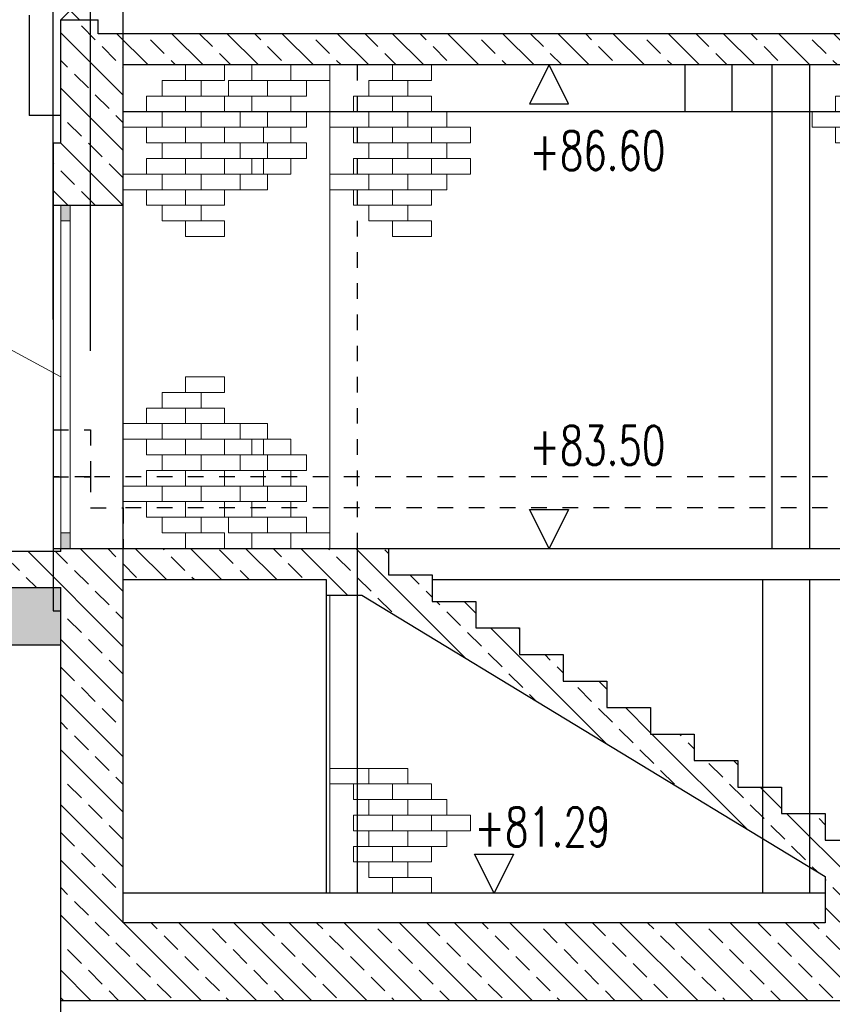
# Model space of a CAD drawing. Header units: millimetres. Extents: x 716 to 905, y 893 to 977.
# Tile 6 of 43: x 745.76 to 750.97, y 957.03 to 963.34. Entities that reach past the tile are written whole.
import ezdxf

# ---------------------------------------------------------------- set-up
doc = ezdxf.new("R2010")
doc.units = ezdxf.units.MM
doc.header["$MEASUREMENT"] = 0
doc.linetypes.add('STRL1', pattern=[0.18, 0.1, -0.08])
for name, color, linetype in [('$AUDIT-BAD-LAYER', 7, 'Continuous'), ('HTSV_LP_STRA_ALLG_F02', 201, 'Continuous'), ('HTSV_P1_BEMA_KONS_X04', 7, 'Continuous'), ('HTSV_P1_PLAN_HKOT', 7, 'Continuous')]:
    doc.layers.add(name, color=color, linetype=linetype)
for name, color, linetype, lineweight in [('HTSV_AC_FENS_ALLG_T00', 213, 'Continuous', 13), ('HTSV_AC_TUER_ALLG_S00', 213, 'Continuous', 13), ('HTSV_BT_EINB_BTEC_V02', 52, 'STRL1', 25), ('HTSV_BT_WAND_ALMW_A01', 242, 'Continuous', 18), ('HTSV_BT_WAND_ALMW_S00', 13, 'Continuous', 13), ('HTSV_BT_WAND_ALMW_V02', 12, 'STRL1', 25), ('HTSV_BT_WAND_STBT_V02', 92, 'STRL1', 25), ('HTSV_MT_MASH_GEBL_A01', 122, 'Continuous', 18)]:
    doc.layers.add(name, color=color, linetype=linetype, lineweight=lineweight)
doc.styles.add('HTSV_KONS_BEMASS', font='romans.shx', dxfattribs={"width": 0.7, "bigfont": 'htsv_01.shx'})
doc.styles.get("Standard").update_dxf_attribs({"font": 'romans.shx', "width": 0.8})
doc.dimstyles.new('HTSV_KONS_04', dxfattribs={"dimtxt": 0.25, "dimasz": 0.18, "dimexe": 0.252, "dimexo": 0.0625, "dimgap": 0.1, "dimtad": 1, "dimdec": 3, "dimzin": 4, "dimdsep": 46, "dimtxsty": 'HTSV_KONS_BEMASS', "dimblk": 'ARCHTICK', "dimcen": 0.09, "dimdle": 0.252, "dimclrd": 7, "dimclre": 7, "dimclrt": 7, "dimadec": 0, "dimazin": 0, "dimtfac": 1, "dimtdec": 4, "dimtix": 1, "dimtmove": 2, "dimatfit": 3, "dimfxl": 0, "dimtvp": 1, "dimtolj": 1, "dimtzin": 0, "dimarcsym": 0})
pattern_1 = [(135, (-50, 0), (-0.176776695, -0.176776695), []), (135, (-50, 0.17678), (-0.176776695, -0.176776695), [0.125, -0.0625])]

# ---------------------------------------------------------------- blocks, each defined once
blk = doc.blocks.new('HTSVKS2F')
at = {"color": 0, "linetype": 'ByBlock'}
for p, q in [((0, 0), (-0.5, 1)), ((-0.5, 1), (0.5, 1)), ((0.5, 1), (0, 0))]:
    blk.add_line(p, q, dxfattribs=at)
blk.add_attdef('HKTXT', (-0.5, 1.2), '', height=0.4, dxfattribs=at)
blk = doc.blocks.new('_ArchTick')
at = {"layer": 'HTSV_MT_MASH_GEBL_A01', "color": 0, "const_width": 0.15}
blk.add_lwpolyline([(-0.5, -0.5), (0.5, 0.5)], dxfattribs=at)
blk = doc.blocks.new('*D27')
at = {"layer": 'Defpoints', "color": 0}
for p in [(746.426, 974), (746.426, 960.2105), (753.926, 960.2105)]:
    blk.add_point(p, dxfattribs=at)
at = {"layer": 'HTSV_P1_BEMA_KONS_X04', "color": 7, "lineweight": -2}
for p, q in [((746.426, 961.2185), (746.426, 974.252)), ((753.926, 961.2185), (753.926, 974.252)), ((754.178, 974), (746.174, 974))]:
    blk.add_line(p, q, dxfattribs=at)
at = {"layer": 'HTSV_P1_BEMA_KONS_X04', "color": 7, "lineweight": -2, "xscale": 0.18, "yscale": 0.18, "zscale": 0.18, "rotation": 180}
blk.add_blockref('_ArchTick', (746.426, 974), dxfattribs=at)
at = {"layer": 'HTSV_P1_BEMA_KONS_X04', "color": 7, "lineweight": -2, "xscale": 0.18, "yscale": 0.18, "zscale": 0.18}
blk.add_blockref('_ArchTick', (753.926, 974), dxfattribs=at)
at = {"layer": 'HTSV_P1_BEMA_KONS_X04', "color": 7, "insert": (750.176, 974.225), "char_height": 0.25, "attachment_point": 5, "style": 'HTSV_KONS_BEMASS'}
blk.add_mtext('\\A1;7.500', dxfattribs=at)
blk = doc.blocks.new('*D28')
at = {"layer": 'Defpoints', "color": 0}
for p in [(746.216, 974), (746.216, 960.2105), (746.426, 960.2105)]:
    blk.add_point(p, dxfattribs=at)
at = {"layer": 'HTSV_P1_BEMA_KONS_X04', "color": 7, "lineweight": -2}
for p, q in [((746.216, 961.2185), (746.216, 974.252)), ((746.426, 961.2185), (746.426, 974.252)), ((746.678, 974), (745.964, 974))]:
    blk.add_line(p, q, dxfattribs=at)
at = {"layer": 'HTSV_P1_BEMA_KONS_X04', "color": 7, "lineweight": -2, "xscale": 0.18, "yscale": 0.18, "zscale": 0.18, "rotation": 180}
blk.add_blockref('_ArchTick', (746.216, 974), dxfattribs=at)
at = {"layer": 'HTSV_P1_BEMA_KONS_X04', "color": 7, "lineweight": -2, "xscale": 0.18, "yscale": 0.18, "zscale": 0.18}
blk.add_blockref('_ArchTick', (746.426, 974), dxfattribs=at)
at = {"layer": 'HTSV_P1_BEMA_KONS_X04', "color": 7, "insert": (746.8165, 974.232), "char_height": 0.25, "attachment_point": 5, "style": 'HTSV_KONS_BEMASS'}
blk.add_mtext('\\A1;.210', dxfattribs=at)
blk = doc.blocks.new('*D29')
at = {"layer": 'Defpoints', "color": 0}
for p in [(745.976, 974), (745.976, 960.4105), (746.216, 960.2105)]:
    blk.add_point(p, dxfattribs=at)
at = {"layer": 'HTSV_P1_BEMA_KONS_X04', "color": 7, "lineweight": -2}
for p, q in [((745.976, 961.4185), (745.976, 974.252)), ((746.216, 961.2185), (746.216, 974.252)), ((745.976, 974), (745.796, 974)), ((746.216, 974), (745.976, 974)), ((746.216, 974), (746.396, 974))]:
    blk.add_line(p, q, dxfattribs=at)
at = {"layer": 'HTSV_P1_BEMA_KONS_X04', "color": 7, "lineweight": -2, "xscale": 0.18, "yscale": 0.18, "zscale": 0.18}
blk.add_blockref('_ArchTick', (745.976, 974), dxfattribs=at)
at = {"layer": 'HTSV_P1_BEMA_KONS_X04', "color": 7, "lineweight": -2, "xscale": 0.18, "yscale": 0.18, "zscale": 0.18, "rotation": 180}
blk.add_blockref('_ArchTick', (746.216, 974), dxfattribs=at)
at = {"layer": 'HTSV_P1_BEMA_KONS_X04', "color": 7, "insert": (746.096, 974.225), "char_height": 0.25, "attachment_point": 5, "style": 'HTSV_KONS_BEMASS'}
blk.add_mtext('\\A1;.240', dxfattribs=at)
blk = doc.blocks.new('*D30')
at = {"layer": 'Defpoints', "color": 0}
for p in [(746.426, 957.5505), (746.026, 957.0505), (746.426, 952)]:
    blk.add_point(p, dxfattribs=at)
at = {"layer": 'HTSV_P1_BEMA_KONS_X04', "color": 7, "lineweight": -2}
for p, q in [((746.426, 956.5425), (746.426, 951.748)), ((746.026, 956.0425), (746.026, 951.748)), ((746.026, 952), (745.846, 952)), ((746.026, 952), (746.426, 952)), ((746.426, 952), (746.606, 952))]:
    blk.add_line(p, q, dxfattribs=at)
at = {"layer": 'HTSV_P1_BEMA_KONS_X04', "color": 7, "lineweight": -2, "xscale": 0.18, "yscale": 0.18, "zscale": 0.18}
blk.add_blockref('_ArchTick', (746.026, 952), dxfattribs=at)
at = {"layer": 'HTSV_P1_BEMA_KONS_X04', "color": 7, "lineweight": -2, "xscale": 0.18, "yscale": 0.18, "zscale": 0.18, "rotation": 180}
blk.add_blockref('_ArchTick', (746.426, 952), dxfattribs=at)
at = {"layer": 'HTSV_P1_BEMA_KONS_X04', "color": 7, "insert": (746.226, 952.225), "char_height": 0.25, "attachment_point": 5, "style": 'HTSV_KONS_BEMASS'}
blk.add_mtext('\\A1;.400', dxfattribs=at)
blk = doc.blocks.new('*D31')
at = {"layer": 'Defpoints', "color": 0}
for p in [(746.426, 957.5505), (753.926, 957.5505), (753.926, 952)]:
    blk.add_point(p, dxfattribs=at)
at = {"layer": 'HTSV_P1_BEMA_KONS_X04', "color": 7, "lineweight": -2}
for p, q in [((746.426, 956.5425), (746.426, 951.748)), ((753.926, 956.5425), (753.926, 951.748)), ((746.174, 952), (754.178, 952))]:
    blk.add_line(p, q, dxfattribs=at)
at = {"layer": 'HTSV_P1_BEMA_KONS_X04', "color": 7, "lineweight": -2, "xscale": 0.18, "yscale": 0.18, "zscale": 0.18, "rotation": 180}
blk.add_blockref('_ArchTick', (746.426, 952), dxfattribs=at)
at = {"layer": 'HTSV_P1_BEMA_KONS_X04', "color": 7, "lineweight": -2, "xscale": 0.18, "yscale": 0.18, "zscale": 0.18}
blk.add_blockref('_ArchTick', (753.926, 952), dxfattribs=at)
at = {"layer": 'HTSV_P1_BEMA_KONS_X04', "color": 7, "insert": (750.176, 952.225), "char_height": 0.25, "attachment_point": 5, "style": 'HTSV_KONS_BEMASS'}
blk.add_mtext('\\A1;7.500', dxfattribs=at)
blk = doc.blocks.new('*D40')
at = {"layer": 'Defpoints', "color": 0}
for p in [(746.426, 963.0505), (742, 962.7505), (746.426, 962.7505)]:
    blk.add_point(p, dxfattribs=at)
at = {"layer": 'HTSV_P1_BEMA_KONS_X04', "color": 7, "lineweight": -2}
for p, q in [((742, 963.0505), (742, 963.2305)), ((745.418, 963.0505), (741.748, 963.0505)), ((742, 963.0505), (742, 962.7505)), ((745.418, 962.7505), (741.748, 962.7505)), ((742, 962.7505), (742, 962.5705))]:
    blk.add_line(p, q, dxfattribs=at)
at = {"layer": 'HTSV_P1_BEMA_KONS_X04', "color": 7, "lineweight": -2, "xscale": 0.18, "yscale": 0.18, "zscale": 0.18}
for p, rotation in [((742, 963.0505), 270), ((742, 962.7505), 90)]:
    blk.add_blockref('_ArchTick', p, dxfattribs=dict(at, rotation=rotation))
at = {"layer": 'HTSV_P1_BEMA_KONS_X04', "color": 7, "insert": (741.775, 962.9005), "char_height": 0.25, "attachment_point": 5, "rotation": 90, "style": 'HTSV_KONS_BEMASS'}
blk.add_mtext('\\A1;.300', dxfattribs=at)
blk = doc.blocks.new('*D41')
at = {"layer": 'Defpoints', "color": 0}
for p in [(746.426, 962.7505), (742, 962.1505), (746.426, 962.1505)]:
    blk.add_point(p, dxfattribs=at)
at = {"layer": 'HTSV_P1_BEMA_KONS_X04', "color": 7, "lineweight": -2}
for p, q in [((742, 962.7505), (742, 962.9305)), ((745.418, 962.7505), (741.748, 962.7505)), ((742, 962.7505), (742, 962.1505)), ((745.418, 962.1505), (741.748, 962.1505)), ((742, 962.1505), (742, 961.9705))]:
    blk.add_line(p, q, dxfattribs=at)
at = {"layer": 'HTSV_P1_BEMA_KONS_X04', "color": 7, "lineweight": -2, "xscale": 0.18, "yscale": 0.18, "zscale": 0.18}
for p, rotation in [((742, 962.7505), 270), ((742, 962.1505), 90)]:
    blk.add_blockref('_ArchTick', p, dxfattribs=dict(at, rotation=rotation))
at = {"layer": 'HTSV_P1_BEMA_KONS_X04', "color": 7, "insert": (741.775, 962.4505), "char_height": 0.25, "attachment_point": 5, "rotation": 90, "style": 'HTSV_KONS_BEMASS'}
blk.add_mtext('\\A1;.600', dxfattribs=at)
blk = doc.blocks.new('*D42')
at = {"layer": 'Defpoints', "color": 0}
for p in [(746.426, 962.1505), (742, 960.7105), (746.216, 960.7105)]:
    blk.add_point(p, dxfattribs=at)
at = {"layer": 'HTSV_P1_BEMA_KONS_X04', "color": 7, "lineweight": -2}
for p, q in [((742, 962.4025), (742, 960.4585)), ((745.418, 962.1505), (741.748, 962.1505)), ((745.208, 960.7105), (741.748, 960.7105))]:
    blk.add_line(p, q, dxfattribs=at)
at = {"layer": 'HTSV_P1_BEMA_KONS_X04', "color": 7, "lineweight": -2, "xscale": 0.18, "yscale": 0.18, "zscale": 0.18}
for p, rotation in [((742, 962.1505), 90), ((742, 960.7105), 270)]:
    blk.add_blockref('_ArchTick', p, dxfattribs=dict(at, rotation=rotation))
at = {"layer": 'HTSV_P1_BEMA_KONS_X04', "color": 7, "insert": (741.775, 961.4305), "char_height": 0.25, "attachment_point": 5, "rotation": 90, "style": 'HTSV_KONS_BEMASS'}
blk.add_mtext('\\A1;1.440', dxfattribs=at)
blk = doc.blocks.new('*D43')
at = {"layer": 'Defpoints', "color": 0}
for p in [(746.216, 960.7105), (742, 960.4605), (746.216, 960.4605)]:
    blk.add_point(p, dxfattribs=at)
at = {"layer": 'HTSV_P1_BEMA_KONS_X04', "color": 7, "lineweight": -2}
for p, q in [((742, 960.9625), (742, 960.2085)), ((745.208, 960.7105), (741.748, 960.7105)), ((745.208, 960.4605), (741.748, 960.4605))]:
    blk.add_line(p, q, dxfattribs=at)
at = {"layer": 'HTSV_P1_BEMA_KONS_X04', "color": 7, "lineweight": -2, "xscale": 0.18, "yscale": 0.18, "zscale": 0.18}
for p, rotation in [((742, 960.7105), 90), ((742, 960.4605), 270)]:
    blk.add_blockref('_ArchTick', p, dxfattribs=dict(at, rotation=rotation))
at = {"layer": 'HTSV_P1_BEMA_KONS_X04', "color": 7, "insert": (741.3746, 960.5855), "char_height": 0.25, "attachment_point": 5, "rotation": 90, "style": 'HTSV_KONS_BEMASS'}
blk.add_mtext('\\A1;.250', dxfattribs=at)
blk = doc.blocks.new('*D44')
at = {"layer": 'Defpoints', "color": 0}
for p in [(746.216, 960.4605), (742, 960.2105), (746.426, 960.2105)]:
    blk.add_point(p, dxfattribs=at)
at = {"layer": 'HTSV_P1_BEMA_KONS_X04', "color": 7, "lineweight": -2}
for p, q in [((742, 960.4605), (742, 960.6405)), ((745.208, 960.4605), (741.748, 960.4605)), ((742, 960.4605), (742, 960.2105)), ((745.418, 960.2105), (741.748, 960.2105)), ((742, 960.2105), (742, 960.0305))]:
    blk.add_line(p, q, dxfattribs=at)
at = {"layer": 'HTSV_P1_BEMA_KONS_X04', "color": 7, "lineweight": -2, "xscale": 0.18, "yscale": 0.18, "zscale": 0.18}
for p, rotation in [((742, 960.4605), 270), ((742, 960.2105), 90)]:
    blk.add_blockref('_ArchTick', p, dxfattribs=dict(at, rotation=rotation))
at = {"layer": 'HTSV_P1_BEMA_KONS_X04', "color": 7, "insert": (741.775, 960.3355), "char_height": 0.25, "attachment_point": 5, "rotation": 90, "style": 'HTSV_KONS_BEMASS'}
blk.add_mtext('\\A1;.250', dxfattribs=at)
blk = doc.blocks.new('*D45')
at = {"layer": 'Defpoints', "color": 0}
for p in [(746.426, 960.2105), (742, 957.7405), (746.526, 957.7405)]:
    blk.add_point(p, dxfattribs=at)
at = {"layer": 'HTSV_P1_BEMA_KONS_X04', "color": 7, "lineweight": -2}
for p, q in [((742, 960.4625), (742, 957.4885)), ((745.418, 960.2105), (741.748, 960.2105)), ((745.518, 957.7405), (741.748, 957.7405))]:
    blk.add_line(p, q, dxfattribs=at)
at = {"layer": 'HTSV_P1_BEMA_KONS_X04', "color": 7, "lineweight": -2, "xscale": 0.18, "yscale": 0.18, "zscale": 0.18}
for p, rotation in [((742, 960.2105), 90), ((742, 957.7405), 270)]:
    blk.add_blockref('_ArchTick', p, dxfattribs=dict(at, rotation=rotation))
at = {"layer": 'HTSV_P1_BEMA_KONS_X04', "color": 7, "insert": (741.775, 958.9755), "char_height": 0.25, "attachment_point": 5, "rotation": 90, "style": 'HTSV_KONS_BEMASS'}
blk.add_mtext('\\A1;2.470', dxfattribs=at)
blk = doc.blocks.new('*D46')
at = {"layer": 'Defpoints', "color": 0}
for p in [(746.216, 960.4605), (743, 959.9505), (746.426, 959.9505)]:
    blk.add_point(p, dxfattribs=at)
at = {"layer": 'HTSV_P1_BEMA_KONS_X04', "color": 7, "lineweight": -2}
for p, q in [((743, 960.4605), (743, 960.6405)), ((745.208, 960.4605), (742.748, 960.4605)), ((743, 960.4605), (743, 959.9505)), ((745.418, 959.9505), (742.748, 959.9505)), ((743, 959.9505), (743, 959.7705))]:
    blk.add_line(p, q, dxfattribs=at)
at = {"layer": 'HTSV_P1_BEMA_KONS_X04', "color": 7, "lineweight": -2, "xscale": 0.18, "yscale": 0.18, "zscale": 0.18}
for p, rotation in [((743, 960.4605), 270), ((743, 959.9505), 90)]:
    blk.add_blockref('_ArchTick', p, dxfattribs=dict(at, rotation=rotation))
at = {"layer": 'HTSV_P1_BEMA_KONS_X04', "color": 7, "insert": (742.775, 960.2055), "char_height": 0.25, "attachment_point": 5, "rotation": 90, "style": 'HTSV_KONS_BEMASS'}
blk.add_mtext('\\A1;.510', dxfattribs=at)
blk = doc.blocks.new('*D47')
at = {"layer": 'Defpoints', "color": 0}
for p in [(746.426, 959.9505), (743, 957.7405), (746.426, 957.7405)]:
    blk.add_point(p, dxfattribs=at)
at = {"layer": 'HTSV_P1_BEMA_KONS_X04', "color": 7, "lineweight": -2}
for p, q in [((743, 960.2025), (743, 957.4885)), ((745.418, 959.9505), (742.748, 959.9505)), ((745.418, 957.7405), (742.748, 957.7405))]:
    blk.add_line(p, q, dxfattribs=at)
at = {"layer": 'HTSV_P1_BEMA_KONS_X04', "color": 7, "lineweight": -2, "xscale": 0.18, "yscale": 0.18, "zscale": 0.18}
for p, rotation in [((743, 959.9505), 90), ((743, 957.7405), 270)]:
    blk.add_blockref('_ArchTick', p, dxfattribs=dict(at, rotation=rotation))
at = {"layer": 'HTSV_P1_BEMA_KONS_X04', "color": 7, "insert": (742.775, 958.8455), "char_height": 0.25, "attachment_point": 5, "rotation": 90, "style": 'HTSV_KONS_BEMASS'}
blk.add_mtext('\\A1;2.210', dxfattribs=at)
blk = doc.blocks.new('MAUER')
for p, q in [((0.00004, 0.4999), (0.00004, 0.3999)), ((0.00004, 0.4999), (0.25004, 0.4999)), ((0.25004, 0.4999), (0.25004, 0.3999)), ((-0.14996, 0.3999), (-0.14996, 0.2999)), ((-0.14996, 0.3999), (0.10004, 0.3999)), ((0.10004, 0.3999), (0.10004, 0.2999)), ((0.10004, 0.3999), (0.25004, 0.3999)), ((-0.24996, 0.2999), (-0.24996, 0.1999)), ((-0.24996, 0.2999), (0.00004, 0.2999)), ((0.00004, 0.2999), (0.00004, 0.1999)), ((0.00004, 0.2999), (0.25004, 0.2999)), ((0.25004, 0.2999), (0.25004, 0.1999)), ((-0.24996, 0.1999), (-0.14996, 0.1999)), ((0.10004, 0.1999), (-0.14996, 0.1999)), ((-0.14996, 0.1999), (-0.14996, 0.0999)), ((0.10004, 0.1999), (0.10004, 0.0999)), ((0.10004, 0.1999), (0.25004, 0.1999)), ((0.25004, 0.1999), (0.35004, 0.1999)), ((0.35004, 0.1999), (0.35004, 0.0999)), ((-0.24996, 0.0999), (-0.14996, 0.0999)), ((-0.24996, 0.0999), (-0.24996, -0.0001)), ((-0.14996, 0.0999), (0.00004, 0.0999)), ((0.00004, 0.0999), (0.00004, -0.0001)), ((0.00004, 0.0999), (0.25004, 0.0999)), ((0.25004, 0.0999), (0.25004, -0.0001)), ((0.25004, 0.0999), (0.35004, 0.0999)), ((0.35004, 0.0999), (0.50004, 0.0999)), ((0.50004, 0.0999), (0.50004, -0.0001)), ((-0.24996, -0.0001), (0.00004, -0.0001)), ((-0.14996, -0.0001), (-0.14996, -0.1001)), ((0.00004, -0.0001), (0.25004, -0.0001)), ((0.10004, -0.0001), (0.10004, -0.1001)), ((0.25004, -0.0001), (0.50004, -0.0001)), ((0.35004, -0.0001), (0.35004, -0.1001)), ((-0.24996, -0.1001), (-0.14996, -0.1001)), ((-0.24996, -0.1001), (-0.24996, -0.2001)), ((-0.14996, -0.1001), (0.10004, -0.1001)), ((0.00004, -0.1001), (0.00004, -0.2001)), ((0.10004, -0.1001), (0.25004, -0.1001)), ((0.25004, -0.1001), (0.25004, -0.2001)), ((0.25004, -0.1001), (0.35004, -0.1001)), ((-0.39996, -0.2001), (-0.24996, -0.2001)), ((-0.39996, -0.2001), (-0.39996, -0.3001)), ((-0.24996, -0.2001), (0.00004, -0.2001)), ((-0.14996, -0.2001), (-0.14996, -0.3001)), ((0.00004, -0.2001), (0.25004, -0.2001)), ((0.10004, -0.2001), (0.10004, -0.3001)), ((-0.39996, -0.3001), (-0.14996, -0.3001)), ((-0.14996, -0.3001), (0.10004, -0.3001))]:
    blk.add_line(p, q)
blk = doc.blocks.new('*D56')
at = {"layer": 'Defpoints', "color": 0}
for p in [(747.751, 973), (746.426, 963.0505), (747.751, 963.0505)]:
    blk.add_point(p, dxfattribs=at)
at = {"layer": 'HTSV_P1_BEMA_KONS_X04', "color": 7, "lineweight": -2}
for p, q in [((746.426, 963.7305), (746.426, 973.252)), ((747.751, 963.7305), (747.751, 973.252)), ((746.174, 973), (748.003, 973))]:
    blk.add_line(p, q, dxfattribs=at)
at = {"layer": 'HTSV_P1_BEMA_KONS_X04', "color": 7, "lineweight": -2, "xscale": 0.18, "yscale": 0.18, "zscale": 0.18, "rotation": 180}
blk.add_blockref('_ArchTick', (746.426, 973), dxfattribs=at)
at = {"layer": 'HTSV_P1_BEMA_KONS_X04', "color": 7, "lineweight": -2, "xscale": 0.18, "yscale": 0.18, "zscale": 0.18}
blk.add_blockref('_ArchTick', (747.751, 973), dxfattribs=at)
at = {"layer": 'HTSV_P1_BEMA_KONS_X04', "color": 7, "insert": (747.0885, 973.225), "char_height": 0.25, "attachment_point": 5, "style": 'HTSV_KONS_BEMASS'}
blk.add_mtext('\\A1;1.325', dxfattribs=at)
blk = doc.blocks.new('*D57')
at = {"layer": 'Defpoints', "color": 0}
for p in [(751.741, 973), (747.751, 963.0505), (751.741, 963.0505)]:
    blk.add_point(p, dxfattribs=at)
at = {"layer": 'HTSV_P1_BEMA_KONS_X04', "color": 7, "lineweight": -2}
for p, q in [((747.751, 963.7305), (747.751, 973.252)), ((751.741, 963.7305), (751.741, 973.252)), ((747.499, 973), (751.993, 973))]:
    blk.add_line(p, q, dxfattribs=at)
at = {"layer": 'HTSV_P1_BEMA_KONS_X04', "color": 7, "lineweight": -2, "xscale": 0.18, "yscale": 0.18, "zscale": 0.18, "rotation": 180}
blk.add_blockref('_ArchTick', (747.751, 973), dxfattribs=at)
at = {"layer": 'HTSV_P1_BEMA_KONS_X04', "color": 7, "lineweight": -2, "xscale": 0.18, "yscale": 0.18, "zscale": 0.18}
blk.add_blockref('_ArchTick', (751.741, 973), dxfattribs=at)
at = {"layer": 'HTSV_P1_BEMA_KONS_X04', "color": 7, "insert": (749.746, 973.225), "char_height": 0.25, "attachment_point": 5, "style": 'HTSV_KONS_BEMASS'}
blk.add_mtext('\\A1;3.990', dxfattribs=at)

msp = doc.modelspace()

# ---------------------------------------------------------------- hatches: boundary and pattern name
at = {"layer": '$AUDIT-BAD-LAYER'}
h = msp.add_hatch(dxfattribs=at)
h.set_pattern_fill('ANSI33', color=256, angle=90, style=0)
h.set_pattern_definition(pattern_1)
h.paths.add_polyline_path([(753.926, 962.1505), (754.376, 962.1505), (754.376, 962.5505), (754.326, 962.5505), (754.326, 963.3405), (754.086, 963.3405), (754.086, 963.2505), (746.266, 963.2505), (746.266, 963.3405), (746.026, 963.3405), (746.026, 962.5505), (745.976, 962.5505), (745.976, 962.1505), (746.426, 962.1505), (746.426, 963.0505), (753.926, 963.0505)])
h = msp.add_hatch(dxfattribs=at)
h.set_pattern_fill('ANSI33', color=256, angle=90, style=0)
h.set_pattern_definition(pattern_1)
h.paths.add_polyline_path([(753.926, 962.1505), (754.376, 962.1505), (754.376, 962.5505), (754.326, 962.5505), (754.326, 963.3405), (754.086, 963.3405), (754.086, 963.2505), (746.266, 963.2505), (746.266, 963.3405), (746.026, 963.3405), (746.026, 962.5505), (745.976, 962.5505), (745.976, 962.1505), (746.426, 962.1505), (746.426, 963.0505), (753.926, 963.0505)])
h = msp.add_hatch(dxfattribs=at)
h.set_pattern_fill('ANSI33', color=256, angle=90, style=0)
h.set_pattern_definition(pattern_1)
h.paths.add_polyline_path([(754.326, 957.0505), (754.326, 957.7405), (753.926, 957.7405), (753.926, 957.5505), (751.486, 957.5505), (751.486, 957.9105), (751.206, 957.9105), (751.206, 958.0805), (750.926, 958.0805), (750.926, 958.2505), (750.646, 958.2505), (750.646, 958.4205), (750.366, 958.4205), (750.366, 958.5905), (750.086, 958.5905), (750.086, 958.7605), (749.806, 958.7605), (749.806, 958.9305), (749.526, 958.9305), (749.526, 959.1005), (749.246, 959.1005), (749.246, 959.2705), (748.966, 959.2705), (748.966, 959.4405), (748.686, 959.4405), (748.686, 959.6105), (748.406, 959.6105), (748.406, 959.7805), (748.126, 959.7805), (748.126, 959.9505), (746.026, 959.9505), (746.026, 959.9305), (745.226, 959.9305), (745.226, 959.8805), (745.276, 959.8805), (745.276, 959.7005), (746.026, 959.7005), (746.026, 957.0505)])
h.paths.add_polyline_path([(746.426, 957.5505), (746.426, 959.7505), (747.726, 959.7505), (747.726, 959.6505), (747.9547, 959.6505), (750.926, 957.8465), (750.926, 957.5505)], flags=16)
h = msp.add_hatch(dxfattribs=at)
h.set_pattern_fill('ANSI33', color=256, angle=90, style=0)
h.set_pattern_definition(pattern_1)
h.paths.add_polyline_path([(754.326, 957.0505), (754.326, 957.7405), (753.926, 957.7405), (753.926, 957.5505), (751.486, 957.5505), (751.486, 957.9105), (751.206, 957.9105), (751.206, 958.0805), (750.926, 958.0805), (750.926, 958.2505), (750.646, 958.2505), (750.646, 958.4205), (750.366, 958.4205), (750.366, 958.5905), (750.086, 958.5905), (750.086, 958.7605), (749.806, 958.7605), (749.806, 958.9305), (749.526, 958.9305), (749.526, 959.1005), (749.246, 959.1005), (749.246, 959.2705), (748.966, 959.2705), (748.966, 959.4405), (748.686, 959.4405), (748.686, 959.6105), (748.406, 959.6105), (748.406, 959.7805), (748.126, 959.7805), (748.126, 959.9505), (746.026, 959.9505), (746.026, 959.9305), (745.226, 959.9305), (745.226, 959.8805), (745.276, 959.8805), (745.276, 959.7005), (746.026, 959.7005), (746.026, 957.0505)])
h.paths.add_polyline_path([(746.426, 957.5505), (746.426, 959.7505), (747.726, 959.7505), (747.726, 959.6505), (747.9547, 959.6505), (750.926, 957.8465), (750.926, 957.5505)], flags=16)
at = {"layer": 'HTSV_AC_TUER_ALLG_S00'}
h = msp.add_hatch(color=256, dxfattribs=at)
h.paths.add_polyline_path([(746.026, 962.0505), (746.086, 962.0505), (746.086, 962.1505), (746.026, 962.1505)])
h.paths.add_polyline_path([(746.086, 960.0505), (746.026, 960.0505), (746.026, 959.9505), (746.086, 959.9505)])
at = {"layer": 'HTSV_LP_STRA_ALLG_F02'}
msp.add_hatch(color=256, dxfattribs=at).paths.add_polyline_path([(746.026, 959.7005), (745.276, 959.7005), (745.276, 959.7305), (744.276, 959.7305), (744.276, 959.3305), (746.026, 959.3305)])

# ---------------------------------------------------------------- linework, layer by layer
at = {"layer": '$AUDIT-BAD-LAYER'}
for p, q in [((746.026, 963.4605), (746.146, 963.3405)), ((746.146, 963.4605), (746.026, 963.3405)), ((746.026, 963.4605), (746.146, 963.3405)), ((746.146, 963.4605), (746.026, 963.3405)), ((745.824, 963.369), (745.824, 962.7273)), ((745.824, 963.369), (745.824, 962.7273)), ((746.026, 962.5505), (746.026, 963.3405)), ((746.026, 963.3405), (746.266, 963.3405)), ((746.026, 962.5505), (746.026, 963.3405)), ((746.026, 963.3405), (746.266, 963.3405)), ((746.266, 963.2505), (746.266, 963.3405)), ((746.266, 963.2505), (746.266, 963.3405)), ((754.086, 963.2505), (746.266, 963.2505)), ((754.086, 963.2505), (746.266, 963.2505)), ((753.926, 963.0505), (746.426, 963.0505)), ((746.426, 962.1505), (746.426, 963.0505)), ((753.926, 963.0505), (746.426, 963.0505)), ((746.426, 962.1505), (746.426, 963.0505)), ((750.026, 963.0505), (750.026, 962.7505)), ((750.026, 963.0505), (750.026, 962.7505)), ((750.326, 963.0505), (750.326, 962.7505)), ((750.326, 963.0505), (750.326, 962.7505)), ((746.026, 962.7273), (745.824, 962.7273)), ((746.026, 962.7273), (745.824, 962.7273)), ((751.916, 962.7505), (746.426, 962.7505)), ((751.916, 962.7505), (746.426, 962.7505)), ((745.976, 962.5505), (746.026, 962.5505)), ((745.976, 962.5505), (745.976, 962.1505)), ((745.976, 962.5505), (746.026, 962.5505)), ((745.976, 962.5505), (745.976, 962.1505)), ((745.976, 962.1505), (746.426, 962.1505)), ((745.976, 962.1505), (745.976, 959.9305)), ((745.976, 962.1505), (746.426, 962.1505)), ((745.976, 962.1505), (745.976, 959.9305)), ((746.426, 959.9505), (746.426, 962.1505)), ((746.426, 959.9505), (746.426, 962.1505)), ((746.026, 959.9305), (745.226, 959.9305)), ((746.026, 959.9305), (745.226, 959.9305)), ((745.976, 959.9305), (745.976, 959.5505)), ((745.976, 959.9305), (745.976, 959.5505)), ((746.026, 959.9505), (748.126, 959.9505)), ((746.026, 959.9305), (746.026, 959.9505)), ((746.026, 959.9505), (748.126, 959.9505)), ((746.026, 959.9305), (746.026, 959.9505)), ((746.426, 959.7505), (746.426, 959.9505)), ((746.426, 959.7505), (746.426, 959.9505)), ((747.926, 959.9505), (747.926, 959.6505)), ((747.926, 959.9505), (747.926, 959.6505)), ((748.126, 959.9505), (751.916, 959.9505)), ((748.126, 959.9505), (748.126, 959.7805)), ((748.126, 959.9505), (751.916, 959.9505)), ((748.126, 959.9505), (748.126, 959.7805)), ((746.426, 957.5505), (746.426, 959.7505)), ((746.426, 959.7505), (747.726, 959.7505)), ((746.426, 957.5505), (746.426, 959.7505)), ((746.426, 959.7505), (747.726, 959.7505)), ((747.726, 959.7505), (747.726, 959.6505)), ((747.726, 959.7505), (747.726, 959.6505)), ((748.126, 959.7805), (748.406, 959.7805)), ((748.126, 959.7805), (748.406, 959.7805)), ((748.406, 959.7805), (748.406, 959.6105)), ((748.406, 959.7805), (748.406, 959.6105)), ((748.406, 959.7505), (753.926, 959.7505)), ((748.406, 959.7505), (753.926, 959.7505)), ((750.826, 957.7405), (750.826, 959.7505)), ((750.826, 957.7405), (750.826, 959.7505)), ((745.276, 959.7005), (746.026, 959.7005)), ((745.276, 959.7005), (746.026, 959.7005)), ((746.026, 957.0505), (746.026, 959.7005)), ((746.026, 957.0505), (746.026, 959.7005)), ((747.726, 959.6505), (747.9547, 959.6505)), ((747.726, 959.6505), (747.726, 957.7405)), ((747.726, 959.6505), (747.9547, 959.6505)), ((747.726, 959.6505), (747.726, 957.7405)), ((747.926, 959.6505), (747.926, 957.7405)), ((747.926, 959.6505), (747.926, 957.7405)), ((747.9547, 959.6505), (750.926, 957.8465)), ((747.9547, 959.6505), (750.926, 957.8465)), ((748.406, 959.6105), (748.686, 959.6105)), ((748.406, 959.6105), (748.686, 959.6105)), ((748.686, 959.6105), (748.686, 959.4405)), ((748.686, 959.6105), (748.686, 959.4405)), ((745.976, 959.5505), (746.026, 959.5505)), ((745.976, 959.5505), (746.026, 959.5505)), ((748.686, 959.4405), (748.966, 959.4405)), ((748.686, 959.4405), (748.966, 959.4405)), ((748.966, 959.4405), (748.966, 959.2705)), ((748.966, 959.4405), (748.966, 959.2705)), ((746.026, 959.3305), (744.276, 959.3305)), ((746.026, 959.3305), (744.276, 959.3305)), ((748.966, 959.2705), (749.246, 959.2705)), ((748.966, 959.2705), (749.246, 959.2705)), ((749.246, 959.2705), (749.246, 959.1005)), ((749.246, 959.2705), (749.246, 959.1005)), ((749.246, 959.1005), (749.526, 959.1005)), ((749.246, 959.1005), (749.526, 959.1005)), ((749.526, 959.1005), (749.526, 958.9305)), ((749.526, 959.1005), (749.526, 958.9305)), ((749.526, 958.9305), (749.806, 958.9305)), ((749.526, 958.9305), (749.806, 958.9305)), ((749.806, 958.9305), (749.806, 958.7605)), ((749.806, 958.9305), (749.806, 958.7605)), ((749.806, 958.7605), (750.086, 958.7605)), ((749.806, 958.7605), (750.086, 958.7605)), ((750.086, 958.7605), (750.086, 958.5905)), ((750.086, 958.7605), (750.086, 958.5905)), ((750.086, 958.5905), (750.366, 958.5905)), ((750.086, 958.5905), (750.366, 958.5905)), ((750.366, 958.5905), (750.366, 958.4205)), ((750.366, 958.5905), (750.366, 958.4205)), ((750.366, 958.4205), (750.646, 958.4205)), ((750.366, 958.4205), (750.646, 958.4205)), ((750.646, 958.4205), (750.646, 958.2505)), ((750.646, 958.4205), (750.646, 958.2505)), ((750.646, 958.2505), (750.926, 958.2505)), ((750.646, 958.2505), (750.926, 958.2505)), ((750.926, 958.2505), (750.926, 958.0805)), ((750.926, 958.2505), (750.926, 958.0805)), ((750.926, 958.0805), (751.206, 958.0805)), ((750.926, 958.0805), (751.206, 958.0805)), ((750.926, 957.8465), (750.926, 957.5505)), ((750.926, 957.8465), (750.926, 957.5505)), ((750.926, 957.7405), (746.426, 957.7405)), ((750.926, 957.7405), (746.426, 957.7405)), ((750.926, 957.5505), (746.426, 957.5505)), ((750.926, 957.5505), (746.426, 957.5505)), ((754.326, 957.0505), (746.026, 957.0505)), ((746.026, 956.9505), (746.026, 957.0505)), ((754.326, 957.0505), (746.026, 957.0505)), ((746.026, 956.9505), (746.026, 957.0505))]:
    msp.add_line(p, q, dxfattribs=at)
at = {"layer": '$AUDIT-BAD-LAYER', "ltscale": 0.5}
for p, q in [((750.586, 959.9505), (750.586, 963.0505)), ((750.586, 959.9505), (750.586, 963.0505)), ((750.826, 959.9505), (750.826, 963.0505)), ((750.826, 959.9505), (750.826, 963.0505)), ((750.526, 957.7405), (750.526, 959.7505)), ((750.526, 957.7405), (750.526, 959.7505))]:
    msp.add_line(p, q, dxfattribs=at)
at = {"layer": 'HTSV_AC_FENS_ALLG_T00'}
msp.add_line((744.804, 961.7101), (746.026, 961.0505), dxfattribs=at)
at = {"layer": 'HTSV_AC_TUER_ALLG_S00'}
for p, q in [((746.026, 962.1505), (746.026, 959.9505)), ((746.026, 962.1505), (746.086, 962.1505)), ((746.086, 962.1505), (746.086, 959.9505)), ((746.026, 962.0505), (746.086, 962.0505)), ((746.026, 960.0505), (746.086, 960.0505)), ((746.026, 959.9505), (746.086, 959.9505))]:
    msp.add_line(p, q, dxfattribs=at)
at = {"layer": 'HTSV_BT_EINB_BTEC_V02'}
for p, q in [((751.741, 960.4105), (746.216, 960.4105)), ((751.741, 960.2105), (746.426, 960.2105))]:
    msp.add_line(p, q, dxfattribs=at)
at = {"layer": 'HTSV_BT_WAND_ALMW_A01'}
for p, q in [((747.751, 963.0505), (747.751, 959.9505)), ((745.976, 962.1505), (746.201, 962.1505)), ((747.751, 959.6505), (747.751, 957.7405))]:
    msp.add_line(p, q, dxfattribs=at)
at = {"layer": 'HTSV_BT_WAND_ALMW_S00'}
for p, q in [((747.251, 962.9505), (747.251, 963.0505)), ((747.501, 963.0505), (747.251, 963.0505)), ((747.501, 962.9505), (747.501, 963.0505)), ((747.751, 963.0505), (747.501, 963.0505)), ((747.751, 962.9505), (747.751, 963.0505)), ((747.101, 962.8505), (747.101, 962.9505)), ((747.351, 962.9505), (747.101, 962.9505)), ((747.351, 962.8505), (747.351, 962.9505)), ((747.601, 962.9505), (747.351, 962.9505)), ((747.601, 962.8505), (747.601, 962.9505)), ((747.751, 962.9505), (747.601, 962.9505)), ((747.101, 962.8505), (747.001, 962.8505)), ((747.251, 962.8505), (747.101, 962.8505)), ((747.501, 962.8505), (747.251, 962.8505)), ((747.251, 962.7505), (747.251, 962.8505)), ((747.501, 962.7505), (747.501, 962.8505)), ((747.601, 962.8505), (747.501, 962.8505)), ((747.101, 962.7505), (746.851, 962.7505)), ((747.351, 962.7505), (747.101, 962.7505)), ((747.351, 962.6505), (747.351, 962.7505)), ((747.601, 962.7505), (747.351, 962.7505)), ((747.601, 962.6505), (747.601, 962.7505)), ((747.001, 962.6505), (746.851, 962.6505)), ((747.101, 962.6505), (747.001, 962.6505)), ((747.351, 962.6505), (747.101, 962.6505)), ((747.501, 962.6505), (747.351, 962.6505)), ((747.501, 962.5505), (747.501, 962.6505)), ((747.601, 962.6505), (747.501, 962.6505)), ((747.101, 962.5505), (747.001, 962.5505)), ((747.251, 962.5505), (747.101, 962.5505)), ((747.251, 962.5505), (747.501, 962.5505)), ((747.351, 962.4505), (747.351, 962.5505)), ((747.601, 962.5505), (747.501, 962.5505)), ((747.601, 962.4505), (747.601, 962.5505)), ((747.351, 962.4505), (747.101, 962.4505)), ((747.251, 962.3505), (747.251, 962.4505)), ((747.601, 962.4505), (747.351, 962.4505)), ((747.501, 962.3505), (747.501, 962.4505)), ((747.251, 962.3505), (747.101, 962.3505)), ((747.501, 962.3505), (747.251, 962.3505)), ((747.351, 962.2505), (747.351, 962.3505)), ((747.351, 962.2505), (747.101, 962.2505)), ((747.351, 960.7505), (747.101, 960.7505)), ((747.351, 960.7505), (747.351, 960.6505)), ((747.251, 960.6505), (747.101, 960.6505)), ((747.501, 960.6505), (747.251, 960.6505)), ((747.251, 960.6505), (747.251, 960.5505)), ((747.501, 960.6505), (747.501, 960.5505)), ((747.351, 960.5505), (747.101, 960.5505)), ((747.351, 960.5505), (747.351, 960.4505)), ((747.601, 960.5505), (747.351, 960.5505)), ((747.601, 960.5505), (747.601, 960.4505)), ((747.101, 960.4505), (747.001, 960.4505)), ((747.251, 960.4505), (747.101, 960.4505)), ((747.251, 960.4505), (747.501, 960.4505)), ((747.501, 960.4505), (747.501, 960.3505)), ((747.601, 960.4505), (747.501, 960.4505)), ((747.001, 960.3505), (746.851, 960.3505)), ((747.101, 960.3505), (747.001, 960.3505)), ((747.351, 960.3505), (747.101, 960.3505)), ((747.351, 960.3505), (747.351, 960.2505)), ((747.501, 960.3505), (747.351, 960.3505)), ((747.601, 960.3505), (747.501, 960.3505)), ((747.601, 960.3505), (747.601, 960.2505)), ((747.101, 960.2505), (746.851, 960.2505)), ((747.351, 960.2505), (747.101, 960.2505)), ((747.251, 960.2505), (747.251, 960.1505)), ((747.601, 960.2505), (747.351, 960.2505)), ((747.501, 960.2505), (747.501, 960.1505)), ((747.101, 960.1505), (747.001, 960.1505)), ((747.251, 960.1505), (747.101, 960.1505)), ((747.101, 960.1505), (747.101, 960.0505)), ((747.501, 960.1505), (747.251, 960.1505)), ((747.351, 960.1505), (747.351, 960.0505)), ((747.601, 960.1505), (747.501, 960.1505)), ((747.601, 960.1505), (747.601, 960.0505)), ((747.351, 960.0505), (747.101, 960.0505)), ((747.251, 960.0505), (747.251, 959.9505)), ((747.601, 960.0505), (747.351, 960.0505)), ((747.501, 960.0505), (747.501, 959.9505)), ((747.751, 960.0505), (747.601, 960.0505)), ((747.751, 960.0505), (747.751, 959.9505)), ((747.501, 959.9505), (747.251, 959.9505)), ((747.751, 959.9505), (747.501, 959.9505))]:
    msp.add_line(p, q, dxfattribs=at)
at = {"layer": 'HTSV_BT_WAND_ALMW_V02'}
for p, q in [((747.926, 963.0505), (747.926, 959.9505)), ((745.976, 960.7105), (746.216, 960.7105)), ((745.976, 960.7105), (745.976, 960.4105)), ((746.216, 960.7105), (746.216, 960.4105)), ((746.216, 960.4105), (745.976, 960.4105)), ((745.976, 960.4105), (746.216, 960.4105))]:
    msp.add_line(p, q, dxfattribs=at)
at = {"layer": 'HTSV_BT_WAND_STBT_V02'}
for p, q in [((745.976, 960.4105), (745.976, 959.9505)), ((746.216, 960.4105), (746.216, 960.2105)), ((746.216, 960.2105), (746.426, 960.2105)), ((746.426, 960.2105), (746.426, 959.9505)), ((745.976, 959.9505), (746.426, 959.9505))]:
    msp.add_line(p, q, dxfattribs=at)

# ---------------------------------------------------------------- block references
at = {"layer": 'HTSV_BT_WAND_ALMW_S00'}
for p in [(746.826, 962.5506), (748.151, 962.5506), (746.826, 960.5506)]:
    msp.add_blockref('MAUER', p, dxfattribs=at)
at = {"layer": 'HTSV_BT_WAND_ALMW_S00', "rotation": 180}
msp.add_blockref('MAUER', (751.341, 962.7504), dxfattribs=at)
at = {"layer": 'HTSV_BT_WAND_ALMW_S00', "xscale": -1, "rotation": 180}
for p in [(746.826, 962.4504), (748.151, 962.4504), (746.826, 960.4504), (748.151, 958.2404)]:
    msp.add_blockref('MAUER', p, dxfattribs=at)
at = {"layer": 'HTSV_P1_PLAN_HKOT', "color": 7}
ref = msp.add_blockref('HTSVKS2F', (749.1552, 963.0505), dxfattribs=dict(at, xscale=0.25, yscale=-0.25, zscale=0.25))
ref.add_attrib('HKTXT', '+86.60', (749.0302, 962.3765), dxfattribs={"color": 7, "height": 0.25, "style": 'HTSV_KONS_BEMASS', "width": 0.7})
ref = msp.add_blockref('HTSVKS2F', (749.1552, 959.9505), dxfattribs=dict(at, xscale=0.25, yscale=0.25, zscale=0.25))
ref.add_attrib('HKTXT', '+83.50', (749.0302, 960.4863), dxfattribs={"color": 7, "height": 0.25, "style": 'HTSV_KONS_BEMASS', "width": 0.7})
ref = msp.add_blockref('HTSVKS2F', (748.8031, 957.7405), dxfattribs=dict(at, xscale=0.25, yscale=0.25, zscale=0.25))
ref.add_attrib('HKTXT', '+81.29', (748.6781, 958.0405), dxfattribs={"color": 7, "height": 0.25, "style": 'HTSV_KONS_BEMASS', "width": 0.7})

# ---------------------------------------------------------------- dimensions: what is measured, and where the dimension line sits
at = {"layer": 'HTSV_P1_BEMA_KONS_X04'}
for base, p1, p2, angle, picture, middle in [((745.976, 974), (746.216, 960.2105), (745.976, 960.4105), 180, '*D29', (746.096, 974.225)), ((746.426, 974), (753.926, 960.2105), (746.426, 960.2105), 180, '*D27', (750.176, 974.225)), ((742, 962.7505), (746.426, 963.0505), (746.426, 962.7505), 270, '*D40', (741.775, 962.9005)), ((742, 962.1505), (746.426, 962.7505), (746.426, 962.1505), 270, '*D41', (741.775, 962.4505)), ((742, 960.7105), (746.426, 962.1505), (746.216, 960.7105), 270, '*D42', (741.775, 961.4305)), ((742, 960.2105), (746.216, 960.4605), (746.426, 960.2105), 270, '*D44', (741.775, 960.3355)), ((743, 959.9505), (746.216, 960.4605), (746.426, 959.9505), 270, '*D46', (742.775, 960.2055)), ((742, 957.7405), (746.426, 960.2105), (746.526, 957.7405), 270, '*D45', (741.775, 958.9755)), ((743, 957.7405), (746.426, 959.9505), (746.426, 957.7405), 270, '*D47', (742.775, 958.8455))]:
    dim = msp.add_linear_dim(base=base, p1=p1, p2=p2, angle=angle, dimstyle='HTSV_KONS_04', override={"dimexo": 1.008}, dxfattribs=at)
    dim.commit()
    dim.dimension.update_dxf_attribs({"geometry": picture, "text_midpoint": middle})
for base, p1, p2, angle, picture, middle in [((746.216, 974), (746.426, 960.2105), (746.216, 960.2105), 180, '*D28', (746.8165, 974.232)), ((742, 960.4605), (746.216, 960.7105), (746.216, 960.4605), 270, '*D43', (741.3746, 960.5855))]:
    dim = msp.add_linear_dim(base=base, p1=p1, p2=p2, angle=angle, dimstyle='HTSV_KONS_04', override={"dimexo": 1.008}, dxfattribs=at)
    dim.commit()
    dim.dimension.update_dxf_attribs({"geometry": picture, "text_midpoint": middle, "dimtype": 160})
for base, p1, p2, override, picture, middle in [((747.751, 973), (746.426, 963.0505), (747.751, 963.0505), {"dimexo": 0.68}, '*D56', (747.0885, 973.225)), ((751.741, 973), (747.751, 963.0505), (751.741, 963.0505), {"dimexo": 0.68}, '*D57', (749.746, 973.225)), ((746.426, 952), (746.026, 957.0505), (746.426, 957.5505), {"dimexo": 1.008}, '*D30', (746.226, 952.225)), ((753.926, 952), (746.426, 957.5505), (753.926, 957.5505), {"dimexo": 1.008}, '*D31', (750.176, 952.225))]:
    dim = msp.add_linear_dim(base=base, p1=p1, p2=p2, dimstyle='HTSV_KONS_04', override=override, dxfattribs=at)
    dim.commit()
    dim.dimension.update_dxf_attribs({"geometry": picture, "text_midpoint": middle})

doc.saveas('drawing.dxf')
